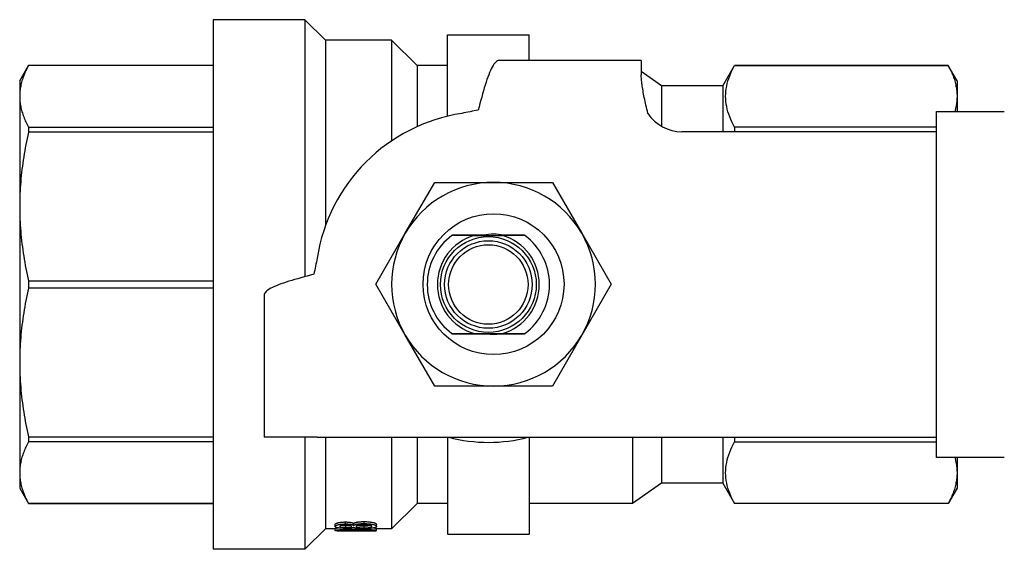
# Model space of a CAD drawing. Header units: millimetres. Extents: x 44 to 3730, y 84 to 339.
# Tile 4 of 15: x 265 to 313, y 313 to 339. Entities that reach past the tile are written whole.
import ezdxf

# ---------------------------------------------------------------- set-up
doc = ezdxf.new("R2010")
doc.units = ezdxf.units.MM
doc.layers.add('DETAIL', color=2, linetype='Continuous')

msp = doc.modelspace()

# ---------------------------------------------------------------- linework, layer by layer
at = {"layer": 'DETAIL'}
for p, q in [((278.856, 339.216), (274.356, 339.216)), ((274.356, 339.216), (274.356, 313.216)), ((278.856, 339.216), (278.856, 326.6)), ((279.856, 338.216), (278.856, 339.216)), ((285.856, 334.477), (285.856, 338.466)), ((285.856, 338.466), (289.856, 338.466)), ((289.856, 337.216), (289.856, 338.466)), ((279.856, 338.216), (279.856, 329.088)), ((283.106, 338.216), (279.856, 338.216)), ((283.106, 338.216), (283.106, 333.265)), ((284.356, 336.966), (283.106, 338.216)), ((264.856, 336.216), (265.289, 336.966)), ((265.289, 336.966), (265.289, 336.964)), ((274.356, 336.966), (265.289, 336.966)), ((274.356, 336.964), (265.289, 336.964)), ((284.356, 336.966), (284.356, 333.962)), ((285.856, 336.966), (284.356, 336.966)), ((295.356, 337.216), (288.387, 337.216)), ((295.356, 337.216), (295.356, 336.507)), ((299.356, 335.966), (299.933, 336.966)), ((299.933, 336.966), (299.933, 336.964)), ((310.423, 336.966), (299.933, 336.966)), ((299.933, 336.964), (310.423, 336.964)), ((310.423, 336.966), (310.423, 336.964)), ((310.856, 336.216), (310.423, 336.966)), ((296.356, 335.966), (295.356, 336.666)), ((264.856, 336.216), (264.856, 335.454)), ((296.356, 335.966), (296.356, 333.984)), ((299.356, 335.966), (296.356, 335.966)), ((299.356, 335.966), (299.356, 333.716)), ((310.856, 336.216), (310.856, 335.454)), ((264.856, 335.454), (264.856, 330.043)), ((310.856, 335.454), (310.856, 334.716)), ((309.856, 334.716), (313.176, 334.716)), ((309.856, 333.716), (309.856, 334.716)), ((265.289, 333.945), (274.356, 333.945)), ((265.289, 333.945), (265.289, 333.687)), ((309.856, 333.945), (299.933, 333.945)), ((299.933, 333.945), (299.933, 333.716)), ((274.356, 333.687), (265.289, 333.687)), ((298.082, 333.716), (297.356, 333.716)), ((300.332, 333.716), (298.082, 333.716)), ((309.856, 333.716), (300.332, 333.716)), ((309.856, 318.716), (309.856, 333.716)), ((283.78, 328.73), (285.223, 331.23)), ((285.223, 331.23), (288.11, 331.23)), ((288.11, 331.23), (290.996, 331.23)), ((290.996, 331.23), (292.44, 328.73)), ((264.856, 330.043), (264.856, 322.389)), ((282.336, 326.23), (283.78, 328.73)), ((287.156, 328.616), (288.556, 328.616)), ((292.44, 328.73), (293.883, 326.23)), ((265.289, 326.398), (274.356, 326.398)), ((265.289, 326.398), (265.289, 326.034)), ((283.78, 323.73), (282.336, 326.23)), ((293.883, 326.23), (292.44, 323.73)), ((274.356, 326.034), (265.289, 326.034)), ((276.856, 325.685), (276.856, 318.716)), ((287.156, 323.816), (288.556, 323.816)), ((285.223, 321.23), (283.78, 323.73)), ((292.44, 323.73), (290.996, 321.23)), ((264.856, 322.389), (264.856, 316.977)), ((288.11, 321.23), (285.223, 321.23)), ((290.996, 321.23), (288.11, 321.23)), ((265.289, 318.744), (274.356, 318.744)), ((265.289, 318.744), (265.289, 318.487)), ((274.356, 318.487), (265.289, 318.487)), ((279.456, 318.716), (276.856, 318.716)), ((278.856, 318.716), (278.856, 313.216)), ((279.456, 318.716), (298.082, 318.716)), ((279.856, 318.716), (279.856, 314.216)), ((283.106, 318.716), (283.106, 314.216)), ((284.356, 318.716), (284.356, 315.466)), ((285.856, 318.716), (285.856, 313.966)), ((289.856, 318.716), (289.856, 313.966)), ((294.928, 318.716), (294.928, 315.466)), ((296.356, 318.716), (296.356, 316.466)), ((298.082, 318.716), (300.332, 318.716)), ((299.356, 318.716), (299.356, 316.466)), ((299.933, 318.716), (299.933, 318.487)), ((299.933, 318.487), (309.856, 318.487)), ((300.332, 318.716), (309.856, 318.716)), ((309.856, 317.716), (309.856, 318.716)), ((313.176, 317.716), (309.856, 317.716)), ((310.856, 317.716), (310.856, 316.977)), ((264.856, 316.977), (264.856, 316.216)), ((310.856, 316.977), (310.856, 316.216)), ((264.856, 316.216), (265.289, 315.466)), ((296.356, 316.466), (294.928, 315.466)), ((299.356, 316.466), (296.356, 316.466)), ((299.356, 316.466), (299.933, 315.466)), ((310.856, 316.216), (310.423, 315.466)), ((265.289, 315.467), (274.356, 315.467)), ((265.289, 315.467), (265.289, 315.466)), ((274.356, 315.466), (265.289, 315.466)), ((284.356, 315.466), (283.106, 314.216)), ((285.856, 315.466), (284.356, 315.466)), ((294.928, 315.466), (289.856, 315.466)), ((310.423, 315.467), (299.933, 315.467)), ((299.933, 315.467), (299.933, 315.466)), ((310.423, 315.466), (299.933, 315.466)), ((310.423, 315.467), (310.423, 315.466)), ((281.758, 314.479), (281.758, 314.576)), ((279.856, 314.216), (278.856, 313.216)), ((280.34, 314.216), (279.856, 314.216)), ((280.34, 314.338), (280.34, 314.436)), ((280.34, 314.141), (280.34, 314.24)), ((280.707, 314.161), (280.707, 314.126)), ((280.845, 314.382), (280.845, 314.283)), ((280.85, 314.461), (280.85, 314.558)), ((281.243, 314.393), (281.243, 314.491)), ((281.352, 314.172), (281.352, 314.122)), ((281.353, 314.199), (281.353, 314.256)), ((281.746, 314.369), (281.746, 314.271)), ((282.365, 314.339), (282.365, 314.437)), ((282.365, 314.141), (282.365, 314.24)), ((283.106, 314.216), (282.365, 314.216)), ((285.856, 313.966), (289.856, 313.966)), ((278.856, 313.216), (274.356, 313.216))]:
    msp.add_line(p, q, dxfattribs=at)
at = {"layer": 'DETAIL', "flags": 128}
for points in [[(265.289, 336.964), (265.255, 336.902), (265.222, 336.839), (265.191, 336.776), (265.161, 336.714), (265.132, 336.651), (265.104, 336.588), (265.078, 336.526), (265.054, 336.463), (265.03, 336.4), (265.008, 336.337), (264.988, 336.274), (264.969, 336.212), (264.951, 336.149), (264.935, 336.086), (264.92, 336.023), (264.907, 335.96), (264.895, 335.897), (264.885, 335.834), (264.876, 335.771), (264.869, 335.707), (264.863, 335.644), (264.859, 335.581), (264.857, 335.518), (264.856, 335.454)], [(288.387, 337.216), (288.344, 337.21), (288.301, 337.195), (288.258, 337.169), (288.215, 337.132), (288.172, 337.087), (288.129, 337.031), (288.086, 336.966), (288.043, 336.893), (288, 336.81), (287.957, 336.719), (287.915, 336.619), (287.872, 336.511), (287.829, 336.396), (287.786, 336.273), (287.743, 336.144), (287.7, 336.009), (287.657, 335.868), (287.614, 335.722), (287.571, 335.573), (287.528, 335.419), (287.485, 335.263), (287.442, 335.103), (287.399, 334.942), (287.356, 334.78)], [(299.933, 333.945), (299.867, 334.07), (299.805, 334.194), (299.749, 334.319), (299.699, 334.444), (299.653, 334.57), (299.614, 334.695), (299.58, 334.82), (299.552, 334.946), (299.53, 335.072), (299.514, 335.198), (299.504, 335.324), (299.5, 335.45), (299.503, 335.576), (299.513, 335.702), (299.529, 335.829), (299.551, 335.956), (299.579, 336.082), (299.613, 336.209), (299.653, 336.335), (299.698, 336.462), (299.749, 336.588), (299.805, 336.714), (299.867, 336.839), (299.933, 336.964)], [(310.423, 336.964), (310.457, 336.902), (310.49, 336.839), (310.521, 336.776), (310.551, 336.714), (310.58, 336.651), (310.608, 336.588), (310.634, 336.526), (310.658, 336.463), (310.682, 336.4), (310.704, 336.337), (310.724, 336.274), (310.743, 336.212), (310.761, 336.149), (310.777, 336.086), (310.792, 336.023), (310.805, 335.96), (310.817, 335.897), (310.827, 335.834), (310.836, 335.771), (310.843, 335.707), (310.849, 335.644), (310.853, 335.581), (310.855, 335.518), (310.856, 335.454)], [(295.686, 334.616), (295.66, 334.719), (295.635, 334.82), (295.611, 334.92), (295.589, 335.017), (295.567, 335.113), (295.546, 335.207), (295.527, 335.298), (295.509, 335.388), (295.491, 335.475), (295.475, 335.561), (295.459, 335.644), (295.445, 335.725), (295.432, 335.803), (295.42, 335.88), (295.409, 335.954), (295.399, 336.025), (295.39, 336.094), (295.382, 336.161), (295.375, 336.225), (295.369, 336.287), (295.364, 336.346), (295.36, 336.403), (295.358, 336.456), (295.356, 336.507)], [(264.856, 335.454), (264.857, 335.392), (264.859, 335.329), (264.863, 335.266), (264.869, 335.203), (264.876, 335.139), (264.885, 335.076), (264.895, 335.013), (264.907, 334.95), (264.92, 334.887), (264.935, 334.824), (264.951, 334.761), (264.969, 334.698), (264.988, 334.635), (265.009, 334.572), (265.031, 334.509), (265.054, 334.446), (265.079, 334.383), (265.105, 334.32), (265.132, 334.257), (265.161, 334.195), (265.191, 334.132), (265.223, 334.07), (265.255, 334.007), (265.289, 333.945)], [(310.856, 335.454), (310.856, 335.424), (310.855, 335.393), (310.854, 335.362), (310.853, 335.332), (310.851, 335.301), (310.849, 335.27), (310.847, 335.239), (310.844, 335.209), (310.84, 335.178), (310.837, 335.147), (310.833, 335.116), (310.828, 335.085), (310.824, 335.055), (310.819, 335.024), (310.813, 334.993), (310.807, 334.962), (310.801, 334.931), (310.795, 334.901), (310.788, 334.87), (310.781, 334.839), (310.773, 334.808), (310.765, 334.777), (310.757, 334.747), (310.748, 334.716)], [(265.289, 333.687), (265.255, 333.536), (265.222, 333.385), (265.191, 333.234), (265.161, 333.083), (265.132, 332.931), (265.104, 332.78), (265.078, 332.629), (265.054, 332.477), (265.03, 332.326), (265.008, 332.174), (264.988, 332.022), (264.969, 331.87), (264.951, 331.718), (264.935, 331.567), (264.92, 331.414), (264.907, 331.262), (264.895, 331.11), (264.885, 330.958), (264.876, 330.806), (264.869, 330.653), (264.863, 330.501), (264.859, 330.348), (264.857, 330.195), (264.856, 330.043)], [(264.856, 330.043), (264.857, 329.891), (264.859, 329.739), (264.863, 329.586), (264.869, 329.434), (264.876, 329.282), (264.885, 329.13), (264.895, 328.977), (264.907, 328.825), (264.92, 328.673), (264.935, 328.52), (264.951, 328.368), (264.969, 328.215), (264.988, 328.063), (265.009, 327.911), (265.031, 327.759), (265.054, 327.607), (265.079, 327.455), (265.105, 327.304), (265.132, 327.152), (265.161, 327.001), (265.191, 326.85), (265.223, 326.699), (265.255, 326.548), (265.289, 326.398)], [(287.156, 328.616), (287.108, 328.616), (287.059, 328.616), (287.011, 328.616), (286.964, 328.617), (286.917, 328.617), (286.87, 328.617), (286.823, 328.617), (286.777, 328.618), (286.731, 328.618), (286.685, 328.618), (286.639, 328.618), (286.594, 328.619), (286.549, 328.619), (286.504, 328.619), (286.459, 328.62), (286.415, 328.62), (286.37, 328.62), (286.326, 328.621), (286.282, 328.621), (286.239, 328.621), (286.195, 328.622), (286.152, 328.622), (286.108, 328.622), (286.065, 328.623)], [(287.62, 328.639), (287.561, 328.639), (287.501, 328.639), (287.442, 328.639), (287.382, 328.639), (287.322, 328.638), (287.262, 328.638), (287.201, 328.638), (287.14, 328.637), (287.079, 328.637), (287.017, 328.637), (286.954, 328.636), (286.892, 328.636), (286.828, 328.636), (286.764, 328.635), (286.699, 328.635), (286.634, 328.634), (286.567, 328.634), (286.5, 328.633), (286.432, 328.633), (286.362, 328.632), (286.292, 328.632), (286.221, 328.631), (286.149, 328.63), (286.075, 328.63)], [(289.647, 328.623), (289.604, 328.622), (289.56, 328.622), (289.517, 328.622), (289.473, 328.621), (289.43, 328.621), (289.386, 328.621), (289.342, 328.62), (289.297, 328.62), (289.253, 328.62), (289.208, 328.619), (289.163, 328.619), (289.118, 328.619), (289.073, 328.618), (289.027, 328.618), (288.981, 328.618), (288.935, 328.618), (288.889, 328.617), (288.842, 328.617), (288.795, 328.617), (288.748, 328.617), (288.701, 328.616), (288.653, 328.616), (288.604, 328.616), (288.556, 328.616)], [(289.631, 328.634), (289.585, 328.634), (289.54, 328.635), (289.494, 328.635), (289.449, 328.635), (289.405, 328.636), (289.36, 328.636), (289.316, 328.636), (289.273, 328.636), (289.229, 328.637), (289.186, 328.637), (289.143, 328.637), (289.1, 328.637), (289.058, 328.638), (289.016, 328.638), (288.973, 328.638), (288.931, 328.638), (288.89, 328.638), (288.848, 328.638), (288.806, 328.639), (288.765, 328.639), (288.723, 328.639), (288.682, 328.639), (288.641, 328.639), (288.599, 328.639)], [(279.292, 326.716), (279.129, 326.673), (278.968, 326.63), (278.809, 326.587), (278.653, 326.544), (278.499, 326.501), (278.349, 326.458), (278.204, 326.415), (278.063, 326.372), (277.928, 326.329), (277.799, 326.286), (277.676, 326.243), (277.56, 326.2), (277.453, 326.157), (277.353, 326.114), (277.262, 326.071), (277.179, 326.028), (277.105, 325.985), (277.041, 325.942), (276.985, 325.899), (276.939, 325.856), (276.903, 325.813), (276.877, 325.771), (276.861, 325.728), (276.856, 325.685)], [(265.289, 326.034), (265.255, 325.882), (265.222, 325.731), (265.191, 325.58), (265.161, 325.429), (265.132, 325.278), (265.104, 325.126), (265.078, 324.975), (265.054, 324.823), (265.03, 324.672), (265.008, 324.52), (264.988, 324.368), (264.969, 324.217), (264.951, 324.065), (264.935, 323.913), (264.92, 323.761), (264.907, 323.609), (264.895, 323.457), (264.885, 323.304), (264.876, 323.152), (264.869, 322.999), (264.863, 322.847), (264.859, 322.694), (264.857, 322.542), (264.856, 322.389)], [(286.065, 323.809), (286.108, 323.809), (286.152, 323.809), (286.195, 323.81), (286.239, 323.81), (286.282, 323.811), (286.326, 323.811), (286.37, 323.811), (286.415, 323.812), (286.459, 323.812), (286.504, 323.812), (286.549, 323.812), (286.594, 323.813), (286.639, 323.813), (286.685, 323.813), (286.731, 323.814), (286.777, 323.814), (286.823, 323.814), (286.87, 323.814), (286.917, 323.815), (286.964, 323.815), (287.011, 323.815), (287.059, 323.815), (287.108, 323.816), (287.156, 323.816)], [(286.074, 323.802), (286.157, 323.801), (286.239, 323.801), (286.318, 323.8), (286.397, 323.799), (286.474, 323.799), (286.55, 323.798), (286.624, 323.798), (286.698, 323.797), (286.771, 323.797), (286.843, 323.796), (286.914, 323.796), (286.984, 323.795), (287.054, 323.795), (287.123, 323.794), (287.191, 323.794), (287.259, 323.794), (287.327, 323.793), (287.394, 323.793), (287.461, 323.793), (287.527, 323.793), (287.594, 323.793), (287.66, 323.792), (287.726, 323.792), (287.793, 323.792)], [(288.427, 323.792), (288.475, 323.792), (288.523, 323.792), (288.572, 323.792), (288.62, 323.793), (288.669, 323.793), (288.717, 323.793), (288.766, 323.793), (288.814, 323.793), (288.863, 323.793), (288.912, 323.794), (288.962, 323.794), (289.011, 323.794), (289.061, 323.794), (289.111, 323.795), (289.161, 323.795), (289.212, 323.795), (289.263, 323.795), (289.314, 323.796), (289.366, 323.796), (289.418, 323.796), (289.471, 323.797), (289.524, 323.797), (289.578, 323.797), (289.632, 323.798)], [(288.556, 323.816), (288.604, 323.816), (288.653, 323.815), (288.701, 323.815), (288.748, 323.815), (288.795, 323.815), (288.842, 323.814), (288.889, 323.814), (288.935, 323.814), (288.981, 323.814), (289.027, 323.813), (289.073, 323.813), (289.118, 323.813), (289.163, 323.812), (289.208, 323.812), (289.253, 323.812), (289.297, 323.812), (289.342, 323.811), (289.386, 323.811), (289.43, 323.811), (289.473, 323.81), (289.517, 323.81), (289.56, 323.809), (289.604, 323.809), (289.647, 323.809)], [(264.856, 322.389), (264.857, 322.237), (264.859, 322.085), (264.863, 321.933), (264.869, 321.781), (264.876, 321.628), (264.885, 321.476), (264.895, 321.324), (264.907, 321.171), (264.92, 321.019), (264.935, 320.866), (264.951, 320.714), (264.969, 320.562), (264.988, 320.41), (265.009, 320.257), (265.031, 320.105), (265.054, 319.953), (265.079, 319.802), (265.105, 319.65), (265.132, 319.499), (265.161, 319.347), (265.191, 319.196), (265.223, 319.045), (265.255, 318.895), (265.289, 318.744)], [(265.289, 318.487), (265.255, 318.424), (265.222, 318.361), (265.191, 318.299), (265.161, 318.236), (265.132, 318.174), (265.104, 318.111), (265.078, 318.048), (265.054, 317.985), (265.03, 317.923), (265.008, 317.86), (264.988, 317.797), (264.969, 317.734), (264.951, 317.671), (264.935, 317.608), (264.92, 317.545), (264.907, 317.482), (264.895, 317.419), (264.885, 317.356), (264.876, 317.293), (264.869, 317.23), (264.863, 317.167), (264.859, 317.103), (264.857, 317.04), (264.856, 316.977)], [(299.933, 315.467), (299.867, 315.592), (299.805, 315.717), (299.749, 315.842), (299.699, 315.967), (299.653, 316.092), (299.614, 316.217), (299.58, 316.343), (299.552, 316.468), (299.53, 316.594), (299.514, 316.72), (299.504, 316.846), (299.5, 316.972), (299.503, 317.098), (299.513, 317.225), (299.529, 317.351), (299.551, 317.478), (299.579, 317.605), (299.613, 317.731), (299.653, 317.858), (299.698, 317.984), (299.749, 318.11), (299.805, 318.236), (299.867, 318.361), (299.933, 318.487)], [(310.749, 317.716), (310.757, 317.685), (310.766, 317.654), (310.773, 317.624), (310.781, 317.593), (310.788, 317.562), (310.795, 317.531), (310.802, 317.501), (310.808, 317.47), (310.813, 317.439), (310.819, 317.408), (310.824, 317.378), (310.829, 317.347), (310.833, 317.316), (310.837, 317.285), (310.841, 317.254), (310.844, 317.224), (310.847, 317.193), (310.849, 317.162), (310.851, 317.131), (310.853, 317.1), (310.854, 317.07), (310.855, 317.039), (310.856, 317.008), (310.856, 316.977)], [(264.856, 316.977), (264.857, 316.914), (264.859, 316.851), (264.863, 316.788), (264.869, 316.725), (264.876, 316.662), (264.885, 316.599), (264.895, 316.536), (264.907, 316.473), (264.92, 316.409), (264.935, 316.346), (264.951, 316.283), (264.969, 316.22), (264.988, 316.157), (265.009, 316.094), (265.031, 316.031), (265.054, 315.968), (265.079, 315.905), (265.105, 315.842), (265.132, 315.78), (265.161, 315.717), (265.191, 315.654), (265.223, 315.592), (265.255, 315.53), (265.289, 315.467)], [(310.856, 316.977), (310.855, 316.914), (310.853, 316.851), (310.849, 316.788), (310.843, 316.725), (310.836, 316.662), (310.827, 316.599), (310.817, 316.536), (310.805, 316.473), (310.792, 316.409), (310.777, 316.346), (310.761, 316.283), (310.743, 316.22), (310.724, 316.157), (310.703, 316.094), (310.681, 316.031), (310.658, 315.968), (310.633, 315.905), (310.607, 315.842), (310.58, 315.78), (310.551, 315.717), (310.521, 315.654), (310.489, 315.592), (310.457, 315.53), (310.423, 315.467)], [(281.243, 314.491), (281.253, 314.497), (281.264, 314.503), (281.277, 314.509), (281.29, 314.515), (281.304, 314.52), (281.32, 314.526), (281.336, 314.531), (281.354, 314.536), (281.372, 314.54), (281.392, 314.545), (281.413, 314.549), (281.435, 314.553), (281.458, 314.557), (281.483, 314.56), (281.509, 314.563), (281.535, 314.566), (281.562, 314.569), (281.588, 314.571), (281.615, 314.572), (281.641, 314.574), (281.667, 314.575), (281.695, 314.575), (281.725, 314.576), (281.758, 314.576)], [(281.758, 314.576), (281.805, 314.576), (281.842, 314.575), (281.881, 314.573), (281.922, 314.571), (281.961, 314.568), (281.999, 314.565), (282.036, 314.561), (282.072, 314.556), (282.106, 314.551), (282.139, 314.545), (282.171, 314.539), (282.201, 314.532), (282.228, 314.525), (282.253, 314.517), (282.276, 314.51), (282.296, 314.502), (282.313, 314.494), (282.328, 314.486), (282.339, 314.478), (282.348, 314.47), (282.355, 314.463), (282.36, 314.455), (282.363, 314.446), (282.365, 314.437)], [(280.34, 314.436), (280.341, 314.444), (280.343, 314.451), (280.347, 314.458), (280.353, 314.465), (280.36, 314.471), (280.37, 314.478), (280.382, 314.485), (280.396, 314.492), (280.412, 314.499), (280.43, 314.506), (280.45, 314.512), (280.474, 314.518), (280.499, 314.524), (280.526, 314.53), (280.554, 314.535), (280.583, 314.54), (280.612, 314.544), (280.643, 314.548), (280.675, 314.551), (280.709, 314.553), (280.744, 314.555), (280.777, 314.557), (280.81, 314.557), (280.85, 314.558)], [(280.34, 314.338), (280.341, 314.346), (280.343, 314.353), (280.347, 314.359), (280.353, 314.366), (280.36, 314.374), (280.37, 314.381), (280.382, 314.388), (280.397, 314.395), (280.413, 314.402), (280.431, 314.408), (280.452, 314.415), (280.474, 314.421), (280.499, 314.427), (280.526, 314.433), (280.553, 314.438), (280.582, 314.442), (280.612, 314.447), (280.643, 314.45), (280.675, 314.453), (280.709, 314.456), (280.744, 314.458), (280.779, 314.459), (280.811, 314.46), (280.85, 314.461)], [(280.844, 314.243), (280.805, 314.243), (280.774, 314.244), (280.739, 314.245), (280.704, 314.246), (280.671, 314.248), (280.639, 314.249), (280.608, 314.252), (280.578, 314.254), (280.55, 314.258), (280.522, 314.261), (280.496, 314.265), (280.471, 314.269), (280.449, 314.273), (280.429, 314.278), (280.411, 314.283), (280.395, 314.288), (280.381, 314.294), (280.369, 314.3), (280.36, 314.306), (280.352, 314.312), (280.347, 314.318), (280.343, 314.324), (280.341, 314.33), (280.34, 314.338)], [(280.34, 314.24), (280.34, 314.242), (280.341, 314.243), (280.342, 314.244), (280.343, 314.245), (280.345, 314.246), (280.347, 314.247), (280.349, 314.249), (280.352, 314.25), (280.356, 314.251), (280.36, 314.252), (280.364, 314.253), (280.369, 314.255), (280.375, 314.256), (280.38, 314.257), (280.386, 314.259), (280.393, 314.26), (280.4, 314.261), (280.408, 314.263), (280.416, 314.264), (280.425, 314.265), (280.434, 314.266), (280.444, 314.268), (280.454, 314.269), (280.465, 314.27)], [(280.34, 314.141), (280.343, 314.145), (280.348, 314.148), (280.36, 314.153), (280.378, 314.157), (280.4, 314.162), (280.427, 314.166), (280.46, 314.17), (280.498, 314.174), (280.541, 314.178), (280.583, 314.181), (280.633, 314.184), (280.688, 314.187), (280.74, 314.189), (280.793, 314.191), (280.847, 314.193), (280.902, 314.195), (280.958, 314.196), (281.015, 314.197), (281.07, 314.198), (281.126, 314.198), (281.184, 314.199), (281.234, 314.199), (281.291, 314.199), (281.353, 314.199)], [(281.353, 314.116), (281.287, 314.116), (281.231, 314.116), (281.184, 314.116), (281.127, 314.116), (281.071, 314.117), (281.014, 314.117), (280.952, 314.117), (280.893, 314.117), (280.837, 314.117), (280.784, 314.117), (280.734, 314.118), (280.687, 314.118), (280.631, 314.119), (280.58, 314.119), (280.535, 314.12), (280.494, 314.121), (280.458, 314.123), (280.427, 314.124), (280.398, 314.126), (280.377, 314.128), (280.36, 314.131), (280.348, 314.134), (280.342, 314.137), (280.34, 314.141)], [(280.428, 314.124), (280.433, 314.124), (280.439, 314.123), (280.444, 314.123), (280.449, 314.123), (280.455, 314.123), (280.461, 314.122), (280.467, 314.122), (280.473, 314.122), (280.479, 314.122), (280.485, 314.121), (280.492, 314.121), (280.498, 314.121), (280.505, 314.121), (280.511, 314.121), (280.518, 314.121), (280.525, 314.12), (280.533, 314.12), (280.54, 314.12), (280.546, 314.12), (280.553, 314.12), (280.56, 314.12), (280.567, 314.12), (280.574, 314.119), (280.581, 314.119)], [(280.857, 314.402), (280.833, 314.402), (280.814, 314.401), (280.798, 314.401), (280.779, 314.4), (280.76, 314.399), (280.742, 314.397), (280.724, 314.395), (280.708, 314.393), (280.691, 314.391), (280.676, 314.389), (280.66, 314.386), (280.646, 314.383), (280.633, 314.38), (280.622, 314.377), (280.611, 314.373), (280.602, 314.369), (280.594, 314.366), (280.587, 314.362), (280.582, 314.358), (280.578, 314.354), (280.575, 314.351), (280.573, 314.347), (280.571, 314.343), (280.57, 314.339)], [(280.57, 314.339), (280.571, 314.335), (280.573, 314.331), (280.575, 314.327), (280.578, 314.323), (280.581, 314.32), (280.585, 314.317), (280.592, 314.314), (280.599, 314.311), (280.608, 314.308), (280.618, 314.305), (280.629, 314.302), (280.641, 314.299), (280.654, 314.297), (280.669, 314.294), (280.684, 314.292), (280.699, 314.29), (280.715, 314.289), (280.733, 314.287), (280.751, 314.286), (280.769, 314.285), (280.788, 314.284), (280.803, 314.284), (280.822, 314.284), (280.845, 314.283)], [(281.352, 314.172), (281.305, 314.172), (281.26, 314.171), (281.218, 314.171), (281.179, 314.171), (281.142, 314.171), (281.108, 314.171), (281.062, 314.17), (281.018, 314.17), (280.976, 314.169), (280.937, 314.169), (280.901, 314.168), (280.867, 314.167), (280.825, 314.166), (280.787, 314.165), (280.754, 314.163), (280.72, 314.161), (280.688, 314.159), (280.658, 314.157), (280.631, 314.154), (280.609, 314.151), (280.592, 314.149), (280.58, 314.146), (280.573, 314.143), (280.57, 314.14)], [(280.57, 314.14), (280.571, 314.139), (280.572, 314.139), (280.573, 314.138), (280.575, 314.137), (280.577, 314.136), (280.579, 314.136), (280.582, 314.135), (280.586, 314.134), (280.59, 314.134), (280.595, 314.133), (280.6, 314.132), (280.606, 314.132), (280.612, 314.131), (280.619, 314.131), (280.626, 314.13), (280.633, 314.129), (280.641, 314.129), (280.65, 314.129), (280.657, 314.128), (280.665, 314.128), (280.674, 314.127), (280.684, 314.127), (280.695, 314.127), (280.707, 314.126)], [(280.687, 314.39), (280.692, 314.39), (280.698, 314.389), (280.704, 314.388), (280.71, 314.388), (280.716, 314.387), (280.723, 314.387), (280.729, 314.386), (280.736, 314.386), (280.742, 314.385), (280.748, 314.385), (280.755, 314.384), (280.761, 314.384), (280.767, 314.384), (280.773, 314.384), (280.779, 314.383), (280.785, 314.383), (280.791, 314.383), (280.798, 314.383), (280.805, 314.383), (280.812, 314.382), (280.82, 314.382), (280.828, 314.382), (280.836, 314.382), (280.845, 314.382)], [(280.707, 314.126), (280.735, 314.126), (280.76, 314.125), (280.781, 314.125), (280.805, 314.124), (280.831, 314.124), (280.859, 314.124), (280.884, 314.123), (280.909, 314.123), (280.936, 314.123), (280.963, 314.123), (280.992, 314.123), (281.022, 314.123), (281.049, 314.122), (281.077, 314.122), (281.104, 314.122), (281.132, 314.122), (281.159, 314.122), (281.187, 314.122), (281.207, 314.122), (281.23, 314.122), (281.256, 314.122), (281.286, 314.122), (281.318, 314.122), (281.352, 314.122)], [(281.243, 314.291), (281.233, 314.287), (281.224, 314.283), (281.215, 314.28), (281.205, 314.277), (281.195, 314.274), (281.185, 314.271), (281.171, 314.268), (281.158, 314.265), (281.143, 314.262), (281.128, 314.26), (281.112, 314.257), (281.096, 314.255), (281.078, 314.253), (281.059, 314.252), (281.039, 314.25), (281.019, 314.248), (280.998, 314.247), (280.977, 314.246), (280.956, 314.245), (280.934, 314.244), (280.911, 314.244), (280.894, 314.244), (280.872, 314.243), (280.844, 314.243)], [(280.845, 314.382), (280.855, 314.382), (280.864, 314.382), (280.873, 314.382), (280.881, 314.382), (280.889, 314.382), (280.896, 314.383), (280.904, 314.383), (280.911, 314.383), (280.918, 314.383), (280.925, 314.383), (280.932, 314.384), (280.938, 314.384), (280.945, 314.384), (280.952, 314.385), (280.959, 314.385), (280.967, 314.386), (280.974, 314.386), (280.981, 314.387), (280.988, 314.387), (280.995, 314.388), (281.002, 314.389), (281.009, 314.389), (281.015, 314.39), (281.022, 314.391)], [(280.845, 314.283), (280.869, 314.284), (280.889, 314.284), (280.905, 314.284), (280.925, 314.285), (280.944, 314.286), (280.963, 314.287), (280.981, 314.288), (280.999, 314.29), (281.016, 314.292), (281.031, 314.294), (281.047, 314.296), (281.061, 314.298), (281.073, 314.301), (281.084, 314.304), (281.094, 314.307), (281.104, 314.31), (281.112, 314.313), (281.119, 314.317), (281.123, 314.32), (281.127, 314.323), (281.13, 314.327), (281.132, 314.331), (281.134, 314.335), (281.135, 314.339)], [(280.85, 314.558), (280.877, 314.557), (280.901, 314.557), (280.921, 314.556), (280.941, 314.556), (280.96, 314.555), (280.981, 314.553), (281.002, 314.551), (281.023, 314.549), (281.043, 314.547), (281.062, 314.545), (281.08, 314.542), (281.097, 314.539), (281.113, 314.536), (281.129, 314.532), (281.144, 314.529), (281.159, 314.525), (281.172, 314.521), (281.185, 314.517), (281.196, 314.513), (281.205, 314.509), (281.214, 314.505), (281.223, 314.501), (281.232, 314.496), (281.243, 314.491)], [(280.85, 314.461), (280.877, 314.46), (280.899, 314.46), (280.916, 314.459), (280.937, 314.459), (280.959, 314.457), (280.981, 314.456), (281.002, 314.454), (281.023, 314.452), (281.043, 314.45), (281.062, 314.447), (281.08, 314.445), (281.097, 314.442), (281.113, 314.438), (281.128, 314.435), (281.143, 314.431), (281.158, 314.428), (281.172, 314.423), (281.185, 314.419), (281.196, 314.415), (281.207, 314.411), (281.217, 314.406), (281.224, 314.403), (281.233, 314.399), (281.243, 314.393)], [(281.135, 314.339), (281.134, 314.343), (281.132, 314.348), (281.13, 314.351), (281.127, 314.355), (281.124, 314.359), (281.119, 314.362), (281.113, 314.366), (281.105, 314.37), (281.097, 314.373), (281.087, 314.377), (281.077, 314.38), (281.064, 314.383), (281.051, 314.386), (281.037, 314.388), (281.021, 314.391), (281.005, 314.393), (280.988, 314.395), (280.971, 314.397), (280.952, 314.399), (280.934, 314.4), (280.915, 314.401), (280.9, 314.401), (280.881, 314.402), (280.857, 314.402)], [(280.918, 314.117), (280.936, 314.117), (280.954, 314.117), (280.972, 314.117), (280.99, 314.117), (281.009, 314.117), (281.026, 314.117), (281.044, 314.117), (281.062, 314.117), (281.08, 314.117), (281.098, 314.117), (281.116, 314.116), (281.134, 314.116), (281.153, 314.116), (281.171, 314.116), (281.189, 314.116), (281.204, 314.116), (281.221, 314.116), (281.238, 314.116), (281.255, 314.116), (281.274, 314.116), (281.293, 314.116), (281.312, 314.116), (281.332, 314.116), (281.353, 314.116)], [(281.243, 314.393), (281.253, 314.4), (281.264, 314.405), (281.275, 314.411), (281.288, 314.416), (281.302, 314.422), (281.317, 314.427), (281.333, 314.433), (281.351, 314.438), (281.37, 314.443), (281.391, 314.447), (281.412, 314.452), (281.435, 314.456), (281.458, 314.46), (281.482, 314.463), (281.507, 314.466), (281.533, 314.469), (281.561, 314.471), (281.588, 314.474), (281.615, 314.475), (281.643, 314.477), (281.672, 314.478), (281.697, 314.478), (281.725, 314.479), (281.758, 314.479)], [(281.751, 314.232), (281.716, 314.232), (281.687, 314.233), (281.662, 314.233), (281.637, 314.234), (281.609, 314.234), (281.581, 314.235), (281.553, 314.237), (281.527, 314.238), (281.501, 314.24), (281.475, 314.241), (281.451, 314.244), (281.427, 314.246), (281.404, 314.249), (281.382, 314.252), (281.362, 314.255), (281.343, 314.258), (281.325, 314.262), (281.309, 314.265), (281.295, 314.269), (281.282, 314.273), (281.27, 314.278), (281.261, 314.281), (281.252, 314.286), (281.243, 314.291)], [(282.135, 314.141), (282.131, 314.144), (282.125, 314.146), (282.112, 314.149), (282.094, 314.152), (282.072, 314.154), (282.045, 314.157), (282.015, 314.159), (281.983, 314.161), (281.95, 314.163), (281.917, 314.165), (281.88, 314.166), (281.836, 314.167), (281.803, 314.168), (281.767, 314.169), (281.728, 314.169), (281.687, 314.17), (281.643, 314.17), (281.596, 314.171), (281.563, 314.171), (281.528, 314.171), (281.489, 314.171), (281.446, 314.171), (281.401, 314.172), (281.352, 314.172)], [(281.352, 314.122), (281.401, 314.122), (281.447, 314.122), (281.489, 314.122), (281.528, 314.122), (281.564, 314.122), (281.596, 314.122), (281.643, 314.122), (281.688, 314.123), (281.729, 314.123), (281.768, 314.123), (281.804, 314.123), (281.836, 314.123), (281.88, 314.124), (281.918, 314.125), (281.95, 314.125), (281.983, 314.126), (282.015, 314.127), (282.045, 314.128), (282.073, 314.13), (282.095, 314.132), (282.112, 314.133), (282.125, 314.136), (282.131, 314.138), (282.135, 314.141)], [(281.353, 314.199), (281.42, 314.199), (281.477, 314.199), (281.523, 314.199), (281.582, 314.198), (281.638, 314.198), (281.692, 314.197), (281.754, 314.196), (281.813, 314.194), (281.869, 314.193), (281.922, 314.191), (281.972, 314.189), (282.019, 314.187), (282.074, 314.184), (282.125, 314.181), (282.17, 314.177), (282.211, 314.174), (282.248, 314.17), (282.279, 314.166), (282.306, 314.162), (282.329, 314.157), (282.346, 314.153), (282.357, 314.148), (282.363, 314.145), (282.365, 314.141)], [(281.353, 314.116), (281.414, 314.116), (281.467, 314.116), (281.512, 314.116), (281.561, 314.116), (281.614, 314.117), (281.664, 314.117), (281.716, 314.117), (281.771, 314.117), (281.824, 314.117), (281.875, 314.117), (281.923, 314.117), (281.968, 314.118), (282.012, 314.118), (282.061, 314.118), (282.108, 314.119), (282.152, 314.12), (282.191, 314.121), (282.226, 314.122), (282.258, 314.123), (282.286, 314.124), (282.31, 314.126), (282.329, 314.128), (282.345, 314.131), (282.356, 314.133)], [(282.173, 314.12), (282.137, 314.119), (282.107, 314.119), (282.082, 314.119), (282.053, 314.118), (282.02, 314.118), (281.985, 314.118), (281.954, 314.118), (281.922, 314.117), (281.888, 314.117), (281.853, 314.117), (281.817, 314.117), (281.779, 314.117), (281.745, 314.117), (281.711, 314.117), (281.676, 314.117), (281.64, 314.117), (281.604, 314.117), (281.567, 314.116), (281.54, 314.116), (281.509, 314.116), (281.475, 314.116), (281.438, 314.116), (281.397, 314.116), (281.353, 314.116)], [(281.754, 314.419), (281.724, 314.419), (281.698, 314.418), (281.677, 314.418), (281.652, 314.417), (281.627, 314.415), (281.602, 314.413), (281.578, 314.411), (281.555, 314.409), (281.533, 314.406), (281.512, 314.402), (281.491, 314.399), (281.472, 314.395), (281.454, 314.391), (281.438, 314.387), (281.423, 314.382), (281.41, 314.378), (281.399, 314.373), (281.39, 314.368), (281.382, 314.363), (281.376, 314.358), (281.371, 314.353), (281.368, 314.348), (281.366, 314.343), (281.365, 314.338)], [(281.365, 314.338), (281.366, 314.332), (281.368, 314.327), (281.371, 314.323), (281.376, 314.319), (281.382, 314.314), (281.389, 314.31), (281.399, 314.306), (281.41, 314.302), (281.423, 314.298), (281.437, 314.294), (281.453, 314.291), (281.471, 314.288), (281.49, 314.285), (281.51, 314.282), (281.531, 314.28), (281.553, 314.278), (281.575, 314.276), (281.598, 314.275), (281.621, 314.274), (281.645, 314.273), (281.671, 314.272), (281.692, 314.271), (281.717, 314.271), (281.746, 314.271)], [(281.45, 314.39), (281.46, 314.388), (281.47, 314.387), (281.48, 314.385), (281.491, 314.384), (281.501, 314.382), (281.512, 314.381), (281.522, 314.38), (281.533, 314.378), (281.544, 314.377), (281.555, 314.376), (281.567, 314.375), (281.578, 314.374), (281.59, 314.374), (281.602, 314.373), (281.615, 314.372), (281.628, 314.372), (281.641, 314.371), (281.654, 314.371), (281.668, 314.37), (281.683, 314.37), (281.698, 314.37), (281.713, 314.37), (281.729, 314.37), (281.746, 314.369)], [(281.746, 314.369), (281.763, 314.37), (281.779, 314.37), (281.794, 314.37), (281.808, 314.37), (281.821, 314.37), (281.834, 314.371), (281.846, 314.371), (281.859, 314.372), (281.873, 314.372), (281.887, 314.373), (281.902, 314.374), (281.917, 314.375), (281.931, 314.376), (281.945, 314.377), (281.958, 314.378), (281.971, 314.379), (281.982, 314.38), (281.994, 314.381), (282.005, 314.383), (282.015, 314.384), (282.025, 314.386), (282.034, 314.387), (282.043, 314.389), (282.052, 314.391)], [(281.746, 314.271), (281.776, 314.271), (281.802, 314.271), (281.823, 314.272), (281.848, 314.272), (281.872, 314.273), (281.898, 314.275), (281.924, 314.276), (281.949, 314.278), (281.972, 314.28), (281.993, 314.282), (282.012, 314.285), (282.029, 314.288), (282.045, 314.291), (282.06, 314.294), (282.074, 314.298), (282.086, 314.302), (282.097, 314.306), (282.108, 314.311), (282.116, 314.315), (282.122, 314.32), (282.128, 314.325), (282.131, 314.328), (282.133, 314.333), (282.135, 314.339)], [(282.365, 314.339), (282.363, 314.329), (282.361, 314.322), (282.357, 314.315), (282.349, 314.308), (282.339, 314.301), (282.327, 314.294), (282.311, 314.287), (282.294, 314.281), (282.274, 314.275), (282.251, 314.27), (282.226, 314.264), (282.198, 314.26), (282.167, 314.255), (282.135, 314.251), (282.102, 314.247), (282.067, 314.244), (282.031, 314.241), (281.994, 314.239), (281.957, 314.237), (281.917, 314.235), (281.875, 314.234), (281.833, 314.233), (281.797, 314.232), (281.751, 314.232)], [(282.135, 314.339), (282.134, 314.345), (282.132, 314.35), (282.129, 314.354), (282.124, 314.359), (282.118, 314.364), (282.111, 314.369), (282.102, 314.374), (282.091, 314.379), (282.079, 314.383), (282.064, 314.388), (282.048, 314.392), (282.031, 314.396), (282.012, 314.4), (281.992, 314.403), (281.971, 314.406), (281.949, 314.409), (281.927, 314.411), (281.903, 314.413), (281.879, 314.415), (281.855, 314.417), (281.83, 314.418), (281.808, 314.418), (281.783, 314.419), (281.754, 314.419)], [(281.758, 314.479), (281.803, 314.479), (281.839, 314.478), (281.881, 314.476), (281.922, 314.474), (281.961, 314.471), (281.999, 314.468), (282.036, 314.464), (282.072, 314.459), (282.107, 314.454), (282.141, 314.448), (282.172, 314.441), (282.201, 314.435), (282.228, 314.428), (282.253, 314.42), (282.275, 314.412), (282.295, 314.405), (282.313, 314.396), (282.328, 314.388), (282.34, 314.38), (282.349, 314.372), (282.357, 314.363), (282.361, 314.356), (282.364, 314.348), (282.365, 314.339)], [(282.365, 314.141), (282.364, 314.139), (282.363, 314.137), (282.362, 314.136), (282.36, 314.135), (282.358, 314.134), (282.355, 314.133), (282.351, 314.132), (282.346, 314.131), (282.341, 314.13), (282.335, 314.129), (282.328, 314.128), (282.321, 314.127), (282.312, 314.126), (282.304, 314.126), (282.294, 314.125), (282.283, 314.124), (282.271, 314.124), (282.259, 314.123), (282.245, 314.122), (282.232, 314.122), (282.218, 314.121), (282.207, 314.121), (282.192, 314.121), (282.173, 314.12)], [(282.249, 314.269), (282.259, 314.268), (282.268, 314.267), (282.277, 314.266), (282.286, 314.264), (282.294, 314.263), (282.301, 314.262), (282.309, 314.261), (282.316, 314.259), (282.322, 314.258), (282.328, 314.257), (282.334, 314.256), (282.339, 314.254), (282.343, 314.253), (282.347, 314.252), (282.351, 314.251), (282.354, 314.249), (282.357, 314.248), (282.359, 314.247), (282.361, 314.246), (282.362, 314.245), (282.363, 314.244), (282.364, 314.243), (282.365, 314.242), (282.365, 314.24)]]:
    msp.add_lwpolyline(points, dxfattribs=at)
at = {"layer": 'DETAIL'}
for centre, radius in [((288.11, 326.23), 3.458), ((287.856, 326.216), 2.35), ((287.856, 326.216), 2.15), ((287.856, 326.216), 1.95)]:
    msp.add_circle(centre, radius, dxfattribs=at)
for centre, radius, start, end in [((287.856, 326.216), 8.5, 98.7974, 171.2026), ((297.356, 335.716), 2, 213.367, 270), ((288.11, 326.23), 5, 90, 150), ((288.11, 326.23), 5, 30, 90), ((288.11, 326.23), 5, 150, 210), ((287.856, 326.216), 3, 126.6483, 233.3517), ((287.856, 326.216), 2.5, 106.2602, 253.7398), ((288.11, 326.23), 2.458, 78.5128, 101.4872), ((287.856, 326.216), 2.5, 286.2602, 73.7398), ((287.856, 326.216), 3, 306.6483, 53.3517), ((288.11, 326.23), 5, 330, 30), ((288.11, 326.23), 2.459, 262.5899, 277.4101), ((288.11, 326.23), 5, 210, 270), ((288.11, 326.23), 5, 270, 330), ((287.856, 326.216), 7.75, 255.4074, 284.5926)]:
    msp.add_arc(centre, radius, start, end, dxfattribs=at)
for centre, major_axis, ratio, start_param, end_param in [((286.956, 332.668), (-62.974, -12.933), 0.030936, 4.699684, 4.712387), ((3349.68, 327.829), (-3064.148, 0), 0.013888, 6.264373, 6.26454), ((-2773.968, 327.829), (3064.148, 0), 0.013888, 0.018645, 0.01891), ((281.404, 327.116), (-12.933, -62.974), 0.030936, 4.712391, 4.725094), ((3349.68, 324.602), (-3064.148, 0), 0.013888, 0.018645, 0.018805), ((-2773.968, 324.602), (3064.148, 0), 0.013888, 6.264283, 6.26454)]:
    msp.add_ellipse(centre, major_axis=major_axis, ratio=ratio, start_param=start_param, end_param=end_param, dxfattribs=at)

doc.saveas('drawing.dxf')
